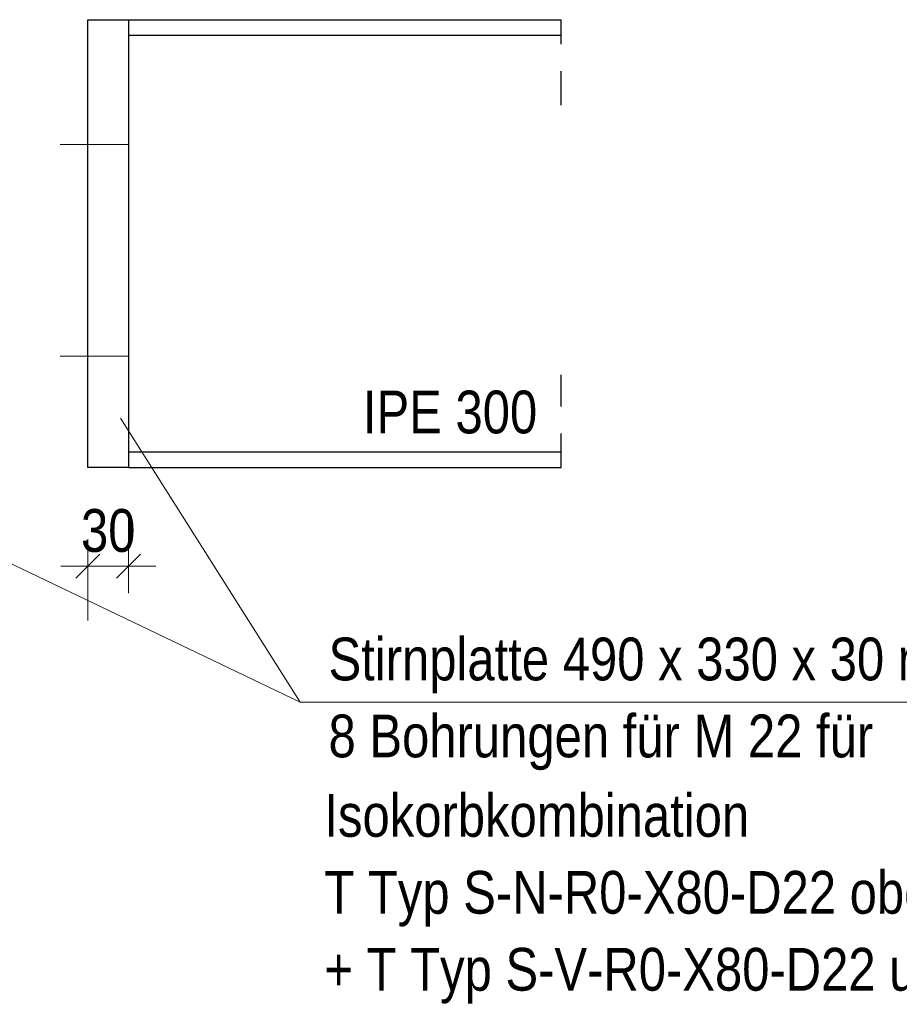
# Model space of a CAD drawing. Header units: millimetres. Extents: x 0 to 91, y -53.4 to 42.
# Tile 47 of 180: x 37.2 to 40.4, y -47 to -43.4. Entities that reach past the tile are written whole.
import ezdxf

# ---------------------------------------------------------------- set-up
doc = ezdxf.new("R2010")
doc.units = ezdxf.units.MM
doc.linetypes.add('DASHDOT', pattern=[1, 0.5, -0.25, 0, -0.25])
doc.linetypes.add('HIDDEN', pattern=[0.375, 0.25, -0.125])
doc.styles.add('Arial Narrow', font='ARIALN.TTF')
doc.dimstyles.new('Arch_Strakon_dimstyle', dxfattribs={"dimtxt": 1, "dimasz": 1, "dimexe": 1.25, "dimexo": 0.0625, "dimgap": 1, "dimtad": 0, "dimdec": 5, "dimzin": 12, "dimdsep": 46, "dimtxsty": 'Arial Narrow', "dimblk": 'Arrowhead_Tick', "dimsah": 1, "dimcen": 0, "dimse1": 1, "dimse2": 1, "dimclrd": 6, "dimclrt": 2, "dimazin": 0, "dimtfac": 1, "dimtdec": 4, "dimtmove": 0, "dimatfit": 3, "dimldrblk": 'NONE', "dimfxl": 1, "dimtvp": 1, "dimtolj": 1, "dimtzin": 0, "dimlwd": 13, "dimarcsym": 2})

# ---------------------------------------------------------------- blocks, each defined once
blk = doc.blocks.new('Arrowhead_Tick')
at = {"color": 0, "linetype": 'Continuous', "lineweight": -2}
for p, q in [((0, 20), (0, -10)), ((-1, 0), (0, 0)), ((10, 0), (0, 0))]:
    blk.add_line(p, q, dxfattribs=at)
at = {"color": 2, "linetype": 'Continuous', "lineweight": 35}
blk.add_line((4.42, 4.42), (-4.42, -4.42), dxfattribs=at)
blk = doc.blocks.new('*D287')
at = {"color": 6, "linetype": 'Continuous', "lineweight": 13}
blk.add_line((37.4659, -45.4317), (37.5959, -45.4317), dxfattribs=at)
at = {"layer": 'Defpoints', "color": 0}
for p in [(37.4559, -45.0685), (37.6059, -45.0685), (37.6059, -45.4317)]:
    blk.add_point(p, dxfattribs=at)
at = {"color": 6, "lineweight": 13, "xscale": 0.01, "yscale": 0.01, "zscale": 0.01}
blk.add_blockref('Arrowhead_Tick', (37.6059, -45.4317), dxfattribs=at)
at = {"color": 6, "lineweight": 13, "xscale": 0.01, "yscale": 0.01, "zscale": 0.01, "rotation": 180}
blk.add_blockref('Arrowhead_Tick', (37.4559, -45.4317), dxfattribs=at)
at = {"color": 2, "lineweight": 35, "insert": (37.5309, -45.3013), "char_height": 0.1575, "attachment_point": 5, "style": 'Arial Narrow'}
blk.add_mtext('\\A1;30', dxfattribs=at)
blk = doc.blocks.new('_None')

msp = doc.modelspace()

# ---------------------------------------------------------------- linework, layer by layer
at = {"color": 3, "linetype": 'Continuous', "lineweight": 25}
for p, q in [((37.4558585, -45.0684841), (37.4558585, -43.4184841)), ((37.4558585, -43.4184841), (37.6058585, -43.4184841)), ((37.6058585, -43.4184841), (37.6058585, -45.0684841)), ((37.6058585, -43.4184841), (39.1990038, -43.4184841)), ((37.6058585, -43.4759841), (39.1990038, -43.4759841)), ((37.6058585, -45.0109841), (39.1990038, -45.0109841)), ((37.6058585, -45.0684841), (37.4558585, -45.0684841)), ((37.6058585, -45.0684841), (39.1990038, -45.0684841))]:
    msp.add_line(p, q, dxfattribs=at)
at = {"color": 3, "linetype": 'HIDDEN', "lineweight": 25, "ltscale": 0.5}
for p, q in [((39.1990038, -43.7336046), (39.1990038, -43.4184841)), ((39.1990038, -45.0684841), (39.1990038, -44.7265751))]:
    msp.add_line(p, q, dxfattribs=at)
at = {"color": 6, "linetype": 'DASHDOT', "lineweight": 13, "ltscale": 0.5}
for p, q in [((37.3534187, -43.8784504), (37.721746, -43.8784504)), ((37.3534187, -44.6584504), (37.721746, -44.6584504))]:
    msp.add_line(p, q, dxfattribs=at)
at = {"color": 5, "linetype": 'Continuous', "lineweight": 18}
for p, q in [((38.237941, -45.9324753), (37.5762209, -44.8867941)), ((38.237941, -45.9324753), (36.3426439, -45.0256737)), ((40.9991929, -45.9324753), (38.237941, -45.9324753))]:
    msp.add_line(p, q, dxfattribs=at)

# ---------------------------------------------------------------- texts
at = {"color": 2, "lineweight": 35, "style": 'Arial Narrow'}
for s, p in [('IPE 300', (38.4688882, -44.9424382)), ('Stirnplatte 490 x 330 x 30 mm mit', (38.3423154, -45.852338)), ('8 Bohrungen für M 22 für', (38.3423154, -46.135838)), ('Isokorbkombination', (38.3270133, -46.4284455)), ('T Typ S-N-R0-X80-D22 oben', (38.3270133, -46.7119455)), ('+ T Typ S-V-R0-X80-D22 unten', (38.3270133, -46.9954455))]:
    msp.add_text(s, height=0.1575, dxfattribs=at).set_placement(p)

# ---------------------------------------------------------------- dimensions: what is measured, and where the dimension line sits
at = {"lineweight": 35}
dim = msp.add_linear_dim(base=(37.6058585, -45.4316824), p1=(37.4558585, -45.0684841), p2=(37.6058585, -45.0684841), text='30', dimstyle='Arch_Strakon_dimstyle', override={"dimscale": 0.01, "dimtxt": 15.75, "dimasz": 1, "dimgap": 5, "dimtad": 1, "dimjust": 0, "dimtih": 0, "dimtoh": 0, "dimdec": 3, "dimdsep": 46, "dimtxsty": 'Arial Narrow', "dimclrd": 6, "dimclrt": 2, "dimtix": 1, "dimtofl": 255, "dimtmove": 0, "dimatfit": 2, "dimfxl": 0, "dimfxlon": 0, "dimtvp": 31.746032, "dimlwd": 13}, dxfattribs=at)
dim.commit()
dim.dimension.update_dxf_attribs({"geometry": '*D287', "text_midpoint": (37.5308585, -45.4316824), "dimtype": 160})

doc.saveas('drawing.dxf')
